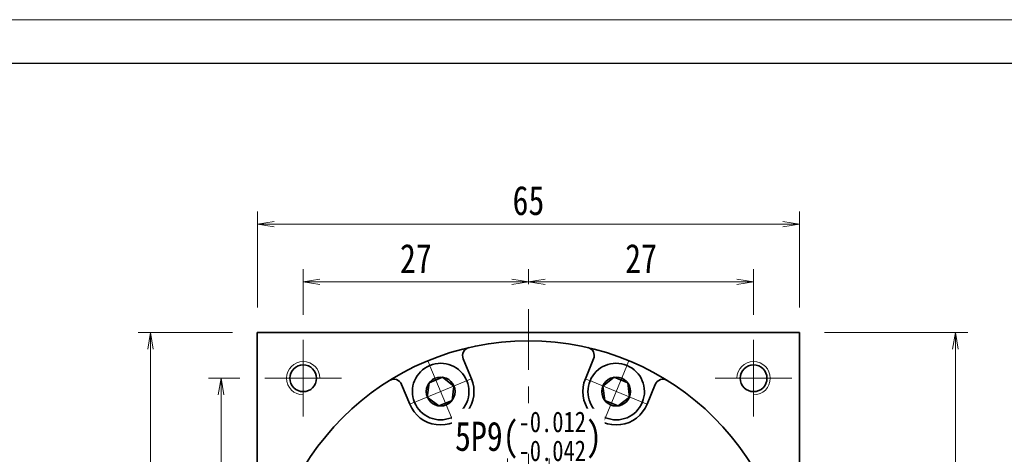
# Model space of a CAD drawing. Header units: millimetres. Extents: x -2 to 440, y 7 to 318.
# Tile 6 of 6: x 204 to 322, y 266 to 318. Entities that reach past the tile are written whole.
import ezdxf

# ---------------------------------------------------------------- set-up
doc = ezdxf.new("R2010")
doc.units = ezdxf.units.MM
doc.set_wipeout_variables(frame=1)
doc.linetypes.add('点画线', pattern=[18, 12, -2, 2, -2])
for name, color, linetype, lineweight in [('中心线层', 1, '点画线', 18), ('图框_外框线', 7, 'Continuous', 18), ('尺寸线层', 3, 'Continuous', 18), ('粗实线层', 7, 'Continuous', 35)]:
    doc.layers.add(name, color=color, linetype=linetype, lineweight=lineweight)
doc.styles.add('宋体', font='SimSun.ttf', dxfattribs={"width": 0.8})
doc.dimstyles.new('A水平标注$0', dxfattribs={"dimtxt": 3.5, "dimasz": 2, "dimexe": 1.5, "dimexo": 3, "dimgap": 1.1, "dimtad": 1, "dimtoh": 1, "dimdec": 4, "dimdsep": 46, "dimtxsty": '宋体', "dimblk": 'OPEN', "dimcen": 3, "dimclrd": 3, "dimclre": 3, "dimclrt": 6, "dimadec": 0, "dimazin": 0, "dimtm": 1e-09, "dimtfac": 1, "dimtdec": 4, "dimtix": 1, "dimtmove": 0, "dimatfit": 3, "dimldrblk": 'OPEN', "dimfxl": 0, "dimlwd": 13, "dimlwe": 13, "dimarcsym": 0})

# ---------------------------------------------------------------- blocks, each defined once
blk = doc.blocks.new('_Open')
at = {"color": 0, "linetype": 'ByBlock', "lineweight": -2}
for p, q in [((-1, 0.167), (0, 0)), ((-1, -0.167), (0, 0)), ((0, 0), (-1, 0))]:
    blk.add_line(p, q, dxfattribs=at)
blk = doc.blocks.new('*D16')
at = {"layer": 'Defpoints', "color": 0, "transparency": 16777216}
for p in [(264.63, 286.22), (264.63, 282.93), (237.63, 279.25)]:
    blk.add_point(p, dxfattribs=at)
at = {"layer": '尺寸线层', "color": 3, "lineweight": 13, "transparency": 16777216}
for p, q in [((237.63, 282.25), (237.63, 287.72)), ((264.63, 285.93), (264.63, 287.72)), ((239.63, 286.22), (262.63, 286.22))]:
    blk.add_line(p, q, dxfattribs=at)
at = {"layer": '尺寸线层', "color": 3, "lineweight": 13, "transparency": 16777216, "xscale": 2, "yscale": 2, "zscale": 2, "rotation": 180}
blk.add_blockref('_Open', (237.63, 286.22), dxfattribs=at)
at = {"layer": '尺寸线层', "color": 3, "lineweight": 13, "transparency": 16777216, "xscale": 2, "yscale": 2, "zscale": 2}
blk.add_blockref('_Open', (264.63, 286.22), dxfattribs=at)
at = {"layer": '尺寸线层', "color": 6, "transparency": 16777216, "insert": (251.13, 289.01), "char_height": 3.5, "attachment_point": 5, "style": '宋体', "bg_fill": 3, "box_fill_scale": 1.1, "bg_fill_color": 257, "bg_fill_transparency": 0}
blk.add_mtext('27', dxfattribs=at)
blk = doc.blocks.new('*D17')
at = {"layer": 'Defpoints', "color": 0, "transparency": 16777216}
for p in [(291.63, 286.22), (264.63, 282.93), (291.63, 279.25)]:
    blk.add_point(p, dxfattribs=at)
at = {"layer": '尺寸线层', "color": 3, "lineweight": 13, "transparency": 16777216}
for p, q in [((264.63, 285.93), (264.63, 287.72)), ((291.63, 282.25), (291.63, 287.72)), ((266.63, 286.22), (289.63, 286.22))]:
    blk.add_line(p, q, dxfattribs=at)
at = {"layer": '尺寸线层', "color": 3, "lineweight": 13, "transparency": 16777216, "xscale": 2, "yscale": 2, "zscale": 2, "rotation": 180}
blk.add_blockref('_Open', (264.63, 286.22), dxfattribs=at)
at = {"layer": '尺寸线层', "color": 3, "lineweight": 13, "transparency": 16777216, "xscale": 2, "yscale": 2, "zscale": 2}
blk.add_blockref('_Open', (291.63, 286.22), dxfattribs=at)
at = {"layer": '尺寸线层', "color": 6, "transparency": 16777216, "insert": (278.13, 289.01), "char_height": 3.5, "attachment_point": 5, "style": '宋体', "bg_fill": 3, "box_fill_scale": 1.1, "bg_fill_color": 257, "bg_fill_transparency": 0}
blk.add_mtext('27', dxfattribs=at)
blk = doc.blocks.new('*D18')
at = {"layer": 'Defpoints', "color": 0, "transparency": 16777216}
for p in [(233.03, 274.65), (227.78, 247.65), (229.13, 247.65)]:
    blk.add_point(p, dxfattribs=at)
at = {"layer": '尺寸线层', "color": 3, "lineweight": 13, "transparency": 16777216}
for p, q in [((230.03, 274.65), (226.28, 274.65)), ((227.78, 272.65), (227.78, 249.65)), ((226.13, 247.65), (226.28, 247.65))]:
    blk.add_line(p, q, dxfattribs=at)
at = {"layer": '尺寸线层', "color": 3, "lineweight": 13, "transparency": 16777216, "xscale": 2, "yscale": 2, "zscale": 2}
for p, rotation in [((227.78, 274.65), 90), ((227.78, 247.65), 270)]:
    blk.add_blockref('_Open', p, dxfattribs=dict(at, rotation=rotation))
at = {"layer": '尺寸线层', "color": 6, "transparency": 16777216, "insert": (224.99, 261.15), "char_height": 3.5, "attachment_point": 5, "rotation": 90, "style": '宋体', "bg_fill": 3, "box_fill_scale": 1.1, "bg_fill_color": 257, "bg_fill_transparency": 0}
blk.add_mtext('27', dxfattribs=at)
blk = doc.blocks.new('*D20')
at = {"layer": 'Defpoints', "color": 0, "transparency": 16777216}
for p in [(219.32, 280.15), (232.13, 280.15), (232.13, 215.15)]:
    blk.add_point(p, dxfattribs=at)
at = {"layer": '尺寸线层', "color": 3, "lineweight": 13, "transparency": 16777216}
for p, q in [((229.13, 280.15), (217.82, 280.15)), ((219.32, 217.15), (219.32, 278.15)), ((229.13, 215.15), (217.82, 215.15))]:
    blk.add_line(p, q, dxfattribs=at)
at = {"layer": '尺寸线层', "color": 3, "lineweight": 13, "transparency": 16777216, "xscale": 2, "yscale": 2, "zscale": 2}
for p, rotation in [((219.32, 280.15), 90), ((219.32, 215.15), 270)]:
    blk.add_blockref('_Open', p, dxfattribs=dict(at, rotation=rotation))
at = {"layer": '尺寸线层', "color": 6, "transparency": 16777216, "insert": (216.51, 247.65), "char_height": 3.5, "attachment_point": 5, "rotation": 90, "style": '宋体', "bg_fill": 3, "box_fill_scale": 1.1, "bg_fill_color": 257, "bg_fill_transparency": 0}
blk.add_mtext('65', dxfattribs=at)
blk = doc.blocks.new('*D21')
at = {"layer": 'Defpoints', "color": 0, "transparency": 16777216}
for p in [(297.13, 293.13), (232.13, 280.15), (297.13, 280.15)]:
    blk.add_point(p, dxfattribs=at)
at = {"layer": '尺寸线层', "color": 3, "lineweight": 13, "transparency": 16777216}
for p, q in [((232.13, 283.15), (232.13, 294.63)), ((297.13, 283.15), (297.13, 294.63)), ((234.13, 293.13), (295.13, 293.13))]:
    blk.add_line(p, q, dxfattribs=at)
at = {"layer": '尺寸线层', "color": 3, "lineweight": 13, "transparency": 16777216, "xscale": 2, "yscale": 2, "zscale": 2, "rotation": 180}
blk.add_blockref('_Open', (232.13, 293.13), dxfattribs=at)
at = {"layer": '尺寸线层', "color": 3, "lineweight": 13, "transparency": 16777216, "xscale": 2, "yscale": 2, "zscale": 2}
blk.add_blockref('_Open', (297.13, 293.13), dxfattribs=at)
at = {"layer": '尺寸线层', "color": 6, "transparency": 16777216, "insert": (264.63, 295.95), "char_height": 3.5, "attachment_point": 5, "style": '宋体', "bg_fill": 3, "box_fill_scale": 1.1, "bg_fill_color": 257, "bg_fill_transparency": 0}
blk.add_mtext('65', dxfattribs=at)
blk = doc.blocks.new('*D23')
at = {"layer": 'Defpoints', "color": 0, "transparency": 16777216}
for p in [(297.13, 280.15), (294.43, 118.65), (315.82, 118.65)]:
    blk.add_point(p, dxfattribs=at)
at = {"layer": '尺寸线层', "color": 3, "lineweight": 13, "transparency": 16777216}
for p, q in [((300.13, 280.15), (317.32, 280.15)), ((315.82, 278.15), (315.82, 120.65)), ((297.43, 118.65), (317.32, 118.65))]:
    blk.add_line(p, q, dxfattribs=at)
at = {"layer": '尺寸线层', "color": 3, "lineweight": 13, "transparency": 16777216, "xscale": 2, "yscale": 2, "zscale": 2}
for p, rotation in [((315.82, 280.15), 90), ((315.82, 118.65), 270)]:
    blk.add_blockref('_Open', p, dxfattribs=dict(at, rotation=rotation))
at = {"layer": '尺寸线层', "color": 6, "transparency": 16777216, "insert": (313.01, 199.4), "char_height": 3.5, "attachment_point": 5, "rotation": 90, "style": '宋体', "bg_fill": 3, "box_fill_scale": 1.1, "bg_fill_color": 257, "bg_fill_transparency": 0}
blk.add_mtext('161.5', dxfattribs=at)
blk = doc.blocks.new('*X5')
at = {"layer": '中心线层', "linetype": '点画线', "lineweight": 18}
for p, q in [((0, -3.89), (0, 3.89)), ((-3.89, 0), (3.89, 0))]:
    blk.add_line(p, q, dxfattribs=at)
at = {"layer": '粗实线层'}
for p, q in [((-1.73, 0), (-0.87, 1.5)), ((-0.87, 1.5), (0.87, 1.5)), ((1.73, 0), (0.87, 1.5)), ((1.73, 0), (0.87, 1.5)), ((-1.73, 0), (-0.87, -1.5)), ((1.73, 0), (0.87, -1.5)), ((-0.87, -1.5), (0.87, -1.5))]:
    blk.add_line(p, q, dxfattribs=at)
blk.add_circle((0, 0), 1.73, dxfattribs=at)
for start, end in [(0, 180), (180, 360)]:
    blk.add_arc((0, 0), 3.39, start, end, dxfattribs=at)
blk = doc.blocks.new('*D27')
at = {"layer": 'Defpoints', "color": 0, "transparency": 16777216}
for p in [(262.13, 263.55), (262.13, 256.45), (267.13, 256.45)]:
    blk.add_point(p, dxfattribs=at)
at = {"layer": '尺寸线层', "color": 3, "lineweight": 13, "transparency": 16777216}
for p, q in [((262.13, 259.45), (262.13, 265.05)), ((267.13, 259.45), (267.13, 265.05)), ((260.13, 263.55), (258.13, 263.55)), ((267.13, 263.55), (262.13, 263.55)), ((269.13, 263.55), (271.13, 263.55))]:
    blk.add_line(p, q, dxfattribs=at)
at = {"layer": '尺寸线层', "color": 3, "lineweight": 13, "transparency": 16777216, "xscale": 2, "yscale": 2, "zscale": 2}
blk.add_blockref('_Open', (262.13, 263.55), dxfattribs=at)
at = {"layer": '尺寸线层', "color": 3, "lineweight": 13, "transparency": 16777216, "xscale": 2, "yscale": 2, "zscale": 2, "rotation": 180}
blk.add_blockref('_Open', (267.13, 263.55), dxfattribs=at)
at = {"layer": '尺寸线层', "color": 6, "transparency": 16777216, "insert": (264.63, 267.7), "char_height": 3.5, "attachment_point": 5, "style": '宋体', "bg_fill": 3, "box_fill_scale": 1.1, "bg_fill_color": 257, "bg_fill_transparency": 0}
blk.add_mtext('{\\A1;\\A1;5P9({\\H0.707107x;\\S-0.012^ -0.042;})}', dxfattribs=at)

msp = doc.modelspace()

# ---------------------------------------------------------------- linework, layer by layer
at = {"layer": '中心线层'}
for p, q in [((264.62504, 203.65287), (264.62504, 282.92512)), ((237.62504, 270.05287), (237.62504, 279.25287)), ((291.62504, 279.25287), (291.62504, 270.05287)), ((233.02504, 274.65287), (242.22504, 274.65287)), ((287.02504, 274.65287), (296.22504, 274.65287))]:
    msp.add_line(p, q, dxfattribs=at)
at = {"layer": '粗实线层'}
for p, q in [((232.12504, 280.15287), (297.12504, 280.15287)), ((232.12504, 215.15287), (232.12504, 280.15287)), ((297.12504, 215.15287), (297.12504, 280.15287)), ((257.79677, 274.59029), (256.80662, 276.98071)), ((271.45332, 274.59029), (272.44346, 276.98071)), ((250.40573, 271.52882), (249.41558, 273.91924)), ((278.84435, 271.52882), (279.8345, 273.91924))]:
    msp.add_line(p, q, dxfattribs=at)
for centre in [(237.62504, 274.65287), (291.62504, 274.65287)]:
    msp.add_circle(centre, 1.6, dxfattribs=at)
for centre, radius, start, end in [((257.7305, 277.36339), 1, 103.0645374, 202.5000542), ((271.51959, 277.36339), 1, 337.4999458, 76.9354625), ((248.49171, 273.53656), 1, 22.4999458, 121.9354625), ((254.10125, 273.05955), 4, 202.5, 22.5), ((275.14884, 273.05955), 4, 157.5, 337.5), ((280.75838, 273.53656), 1, 58.0645374, 157.5000542)]:
    msp.add_arc(centre, radius, start, end, dxfattribs=at)
at = {"layer": '粗实线层', "lineweight": 18}
for centre, start, end in [((237.62504, 274.65287), 0, 270), ((291.62504, 274.65287), 270, 180)]:
    msp.add_arc(centre, 2, start, end, dxfattribs=at)

# ---------------------------------------------------------------- next in the draw order: dimensions: what is measured, and where the dimension line sits
at = {"layer": '尺寸线层'}
dim = msp.add_linear_dim(base=(264.62504, 286.21709), p1=(237.62504, 279.25287), p2=(264.62504, 282.92512), dimstyle='A水平标注$0', override={"dimblk": 'Open', "dimtfill": 1, "dimtfillclr": 256}, dxfattribs=at)
dim.commit()
dim.dimension.update_dxf_attribs({"geometry": '*D16', "text_midpoint": (251.12504, 289.00843)})
dim = msp.add_linear_dim(base=(227.78193, 247.65287), p1=(233.02504, 274.65287), p2=(229.12504, 247.65287), angle=270, dimstyle='A水平标注$0', override={"dimblk": 'Open', "dimtfill": 1, "dimtfillclr": 256}, dxfattribs=at)
dim.commit()
dim.dimension.update_dxf_attribs({"geometry": '*D18', "text_midpoint": (224.99059, 261.15287)})

# ---------------------------------------------------------------- next in the draw order: dimensions: what is measured, and where the dimension line sits
dim = msp.add_linear_dim(base=(291.62504, 286.21709), p1=(264.62504, 282.92512), p2=(291.62504, 279.25287), dimstyle='A水平标注$0', override={"dimblk": 'Open', "dimtfill": 1, "dimtfillclr": 256}, dxfattribs=at)
dim.commit()
dim.dimension.update_dxf_attribs({"geometry": '*D17', "text_midpoint": (278.12504, 289.00843)})
dim = msp.add_linear_dim(base=(219.31758, 280.15287), p1=(232.12504, 215.15287), p2=(232.12504, 280.15287), angle=90, dimstyle='A水平标注$0', override={"dimblk": 'Open', "dimtfill": 1, "dimtfillclr": 256}, dxfattribs=at)
dim.commit()
dim.dimension.update_dxf_attribs({"geometry": '*D20', "text_midpoint": (216.50668, 247.65287)})

# ---------------------------------------------------------------- next in the draw order: linework, layer by layer
at = {"layer": '粗实线层'}
msp.add_circle((264.62504, 247.65287), 31.5, dxfattribs=at)

# ---------------------------------------------------------------- next in the draw order: dimensions: what is measured, and where the dimension line sits
at = {"layer": '尺寸线层'}
dim = msp.add_linear_dim(base=(297.12504, 293.13497), p1=(232.12504, 280.15287), p2=(297.12504, 280.15287), dimstyle='A水平标注$0', override={"dimblk": 'Open', "dimtfill": 1, "dimtfillclr": 256}, dxfattribs=at)
dim.commit()
dim.dimension.update_dxf_attribs({"geometry": '*D21', "text_midpoint": (264.62504, 295.94586)})

# ---------------------------------------------------------------- next in the draw order: dimensions: what is measured, and where the dimension line sits
dim = msp.add_linear_dim(base=(315.82283, 118.65287), p1=(297.12504, 280.15287), p2=(294.42504, 118.65287), angle=270, dimstyle='A水平标注$0', dxfattribs=at)
dim.commit()
dim.dimension.update_dxf_attribs({"geometry": '*D23', "text_midpoint": (313.01193, 199.40287)})

# ---------------------------------------------------------------- next in the draw order: wipeouts: each hides what was drawn before it
for points in [[(257.2332, 274.35685), (257.22508, 274.37627), (257.21685, 274.39565), (257.20849, 274.41497), (257.20001, 274.43424), (257.19142, 274.45345), (257.1827, 274.47262), (257.17387, 274.49172), (257.16491, 274.51078), (257.15584, 274.52977), (257.14665, 274.54871), (257.13735, 274.5676), (257.12792, 274.58642), (257.11838, 274.60519), (257.10873, 274.62389), (257.09895, 274.64254), (257.08907, 274.66113), (257.07906, 274.67965), (257.06895, 274.69811), (257.05871, 274.71651), (257.04837, 274.73484), (257.03791, 274.75311), (257.02733, 274.77131), (257.01665, 274.78945), (257.00585, 274.80752), (256.99494, 274.82552), (256.98392, 274.84346), (256.97278, 274.86133), (256.96154, 274.87912), (256.95018, 274.89685), (256.93872, 274.91451), (256.93872, 274.91451), (256.85012, 275.04343), (256.75567, 275.16814), (256.65557, 275.28835), (256.55003, 275.40382), (256.43927, 275.51429), (256.32354, 275.61954), (256.20307, 275.71934), (256.07812, 275.81347), (255.94897, 275.90174), (255.81588, 275.98395), (255.67915, 276.05994), (255.53905, 276.12954), (255.39589, 276.1926), (255.24997, 276.24899), (255.10161, 276.29859), (254.95111, 276.34129), (254.79881, 276.37701), (254.64502, 276.40566), (254.49007, 276.42718), (254.3343, 276.44153), (254.17803, 276.44868), (254.02159, 276.44862), (253.86533, 276.44133), (253.70956, 276.42685), (253.55464, 276.40519), (253.40087, 276.37641), (253.2486, 276.34057), (253.09814, 276.29774), (252.94982, 276.24802), (252.80395, 276.1915), (252.80395, 276.1915), (252.66084, 276.12832), (252.5208, 276.0586), (252.38413, 275.9825), (252.25111, 275.90017), (252.12203, 275.81179), (251.99717, 275.71755), (251.87679, 275.61765), (251.76114, 275.51231), (251.65048, 275.40174), (251.54503, 275.28618), (251.44503, 275.16588), (251.35069, 275.0411), (251.2622, 274.9121), (251.17976, 274.77915), (251.10354, 274.64254), (251.0337, 274.50256), (250.9704, 274.35951), (250.91376, 274.21369), (250.86391, 274.06541), (250.82095, 273.91498), (250.78498, 273.76274), (250.75607, 273.609), (250.73428, 273.45409), (250.71967, 273.29834), (250.71225, 273.14208), (250.71205, 272.98565), (250.71907, 272.82937), (250.73329, 272.67359), (250.75468, 272.51862), (250.7832, 272.36481), (250.7832, 272.36481), (250.78758, 272.34422), (250.79209, 272.32365), (250.79672, 272.30312), (250.80148, 272.28261), (250.80637, 272.26213), (250.81138, 272.24169), (250.81653, 272.22128), (250.8218, 272.20089), (250.82719, 272.18055), (250.83271, 272.16023), (250.83836, 272.13995), (250.84413, 272.11971), (250.85003, 272.0995), (250.85606, 272.07933), (250.86221, 272.05919), (250.86848, 272.0391), (250.87488, 272.01904), (250.8814, 271.99903), (250.88805, 271.97906), (250.89482, 271.95912), (250.90172, 271.93923), (250.90874, 271.91939), (250.91588, 271.89958), (250.92314, 271.87982), (250.93053, 271.86011), (250.93804, 271.84044), (250.94567, 271.82082), (250.95343, 271.80125), (250.9613, 271.78173), (250.9693, 271.76226), (250.9693, 271.76226), (251.04148, 271.60012), (251.12206, 271.44198), (251.2108, 271.28828), (251.30746, 271.13944), (251.41178, 270.99585), (251.52347, 270.85792), (251.64223, 270.72603), (251.76773, 270.60053), (251.89962, 270.48178), (252.03755, 270.37008), (252.18113, 270.26576), (252.32998, 270.1691), (252.48368, 270.08036), (252.64181, 269.99979), (252.80395, 269.9276), (252.96964, 269.864), (253.13844, 269.80915), (253.30987, 269.76322), (253.48347, 269.72632), (253.65876, 269.69855), (253.83527, 269.68), (254.01251, 269.67071), (254.18999, 269.67071), (254.36722, 269.68), (254.54373, 269.69855), (254.71903, 269.72632), (254.89263, 269.76322), (255.06406, 269.80915), (255.23285, 269.864), (255.39854, 269.9276), (255.39854, 269.9276), (255.56068, 269.99979), (255.71882, 270.08036), (255.87252, 270.1691), (256.02136, 270.26576), (256.16495, 270.37008), (256.30288, 270.48178), (256.43477, 270.60053), (256.56027, 270.72603), (256.67902, 270.85792), (256.79072, 270.99585), (256.89504, 271.13944), (256.9917, 271.28828), (257.08044, 271.44198), (257.16101, 271.60012), (257.2332, 271.76226), (257.2968, 271.92795), (257.35165, 272.09674), (257.39758, 272.26817), (257.43448, 272.44177), (257.46225, 272.61707), (257.4808, 272.79358), (257.49009, 272.97081), (257.49009, 273.14829), (257.4808, 273.32553), (257.46225, 273.50204), (257.43448, 273.67733), (257.39758, 273.85093), (257.35165, 274.02236), (257.2968, 274.19116)], [(278.28079, 271.76226), (278.28878, 271.78173), (278.29666, 271.80125), (278.30441, 271.82082), (278.31204, 271.84044), (278.31955, 271.86011), (278.32694, 271.87982), (278.3342, 271.89958), (278.34135, 271.91939), (278.34836, 271.93923), (278.35526, 271.95912), (278.36203, 271.97906), (278.36868, 271.99903), (278.3752, 272.01904), (278.3816, 272.0391), (278.38788, 272.05919), (278.39403, 272.07933), (278.40005, 272.0995), (278.40595, 272.11971), (278.41172, 272.13995), (278.41737, 272.16023), (278.42289, 272.18055), (278.42829, 272.20089), (278.43356, 272.22128), (278.4387, 272.24169), (278.44371, 272.26213), (278.4486, 272.28261), (278.45336, 272.30312), (278.458, 272.32365), (278.4625, 272.34422), (278.46688, 272.36481), (278.46688, 272.36481), (278.4954, 272.51862), (278.51679, 272.67359), (278.53101, 272.82937), (278.53803, 272.98565), (278.53783, 273.14208), (278.53042, 273.29834), (278.5158, 273.45409), (278.49401, 273.609), (278.4651, 273.76274), (278.42913, 273.91498), (278.38617, 274.06541), (278.33632, 274.21369), (278.27969, 274.35951), (278.21638, 274.50256), (278.14654, 274.64254), (278.07032, 274.77915), (277.98788, 274.9121), (277.89939, 275.0411), (277.80505, 275.16588), (277.70505, 275.28618), (277.5996, 275.40174), (277.48894, 275.51231), (277.3733, 275.61765), (277.25291, 275.71755), (277.12805, 275.81179), (276.99897, 275.90017), (276.86595, 275.9825), (276.72928, 276.0586), (276.58924, 276.12832), (276.44613, 276.1915), (276.44613, 276.1915), (276.30026, 276.24802), (276.15194, 276.29774), (276.00148, 276.34057), (275.84921, 276.37641), (275.69545, 276.40519), (275.54052, 276.42685), (275.38476, 276.44133), (275.22849, 276.44862), (275.07206, 276.44868), (274.91579, 276.44153), (274.76001, 276.42718), (274.60506, 276.40566), (274.45128, 276.37701), (274.29897, 276.34129), (274.14848, 276.29859), (274.00011, 276.24899), (273.8542, 276.1926), (273.71104, 276.12954), (273.57094, 276.05994), (273.4342, 275.98395), (273.30111, 275.90174), (273.17196, 275.81347), (273.04702, 275.71934), (272.92655, 275.61954), (272.81081, 275.51429), (272.70006, 275.40382), (272.59451, 275.28835), (272.49441, 275.16814), (272.39996, 275.04343), (272.31136, 274.91451), (272.31136, 274.91451), (272.2999, 274.89685), (272.28855, 274.87912), (272.2773, 274.86133), (272.26617, 274.84346), (272.25515, 274.82552), (272.24423, 274.80752), (272.23344, 274.78945), (272.22275, 274.77131), (272.21218, 274.75311), (272.20172, 274.73484), (272.19137, 274.71651), (272.18114, 274.69811), (272.17102, 274.67965), (272.16102, 274.66113), (272.15113, 274.64254), (272.14136, 274.62389), (272.1317, 274.60519), (272.12216, 274.58642), (272.11274, 274.5676), (272.10343, 274.54871), (272.09424, 274.52977), (272.08517, 274.51078), (272.07622, 274.49172), (272.06738, 274.47262), (272.05867, 274.45345), (272.05007, 274.43424), (272.04159, 274.41497), (272.03324, 274.39565), (272.025, 274.37627), (272.01688, 274.35685), (272.01688, 274.35685), (271.95328, 274.19116), (271.89844, 274.02236), (271.8525, 273.85093), (271.8156, 273.67733), (271.78784, 273.50204), (271.76929, 273.32553), (271.76, 273.14829), (271.76, 272.97081), (271.76929, 272.79358), (271.78784, 272.61707), (271.8156, 272.44177), (271.8525, 272.26817), (271.89844, 272.09674), (271.95328, 271.92795), (272.01688, 271.76226), (272.08907, 271.60012), (272.16965, 271.44198), (272.25839, 271.28828), (272.35505, 271.13944), (272.45937, 270.99585), (272.57106, 270.85792), (272.68982, 270.72603), (272.81531, 270.60053), (272.94721, 270.48178), (273.08513, 270.37008), (273.22872, 270.26576), (273.37757, 270.1691), (273.53127, 270.08036), (273.6894, 269.99979), (273.85154, 269.9276), (273.85154, 269.9276), (274.01723, 269.864), (274.18602, 269.80915), (274.35746, 269.76322), (274.53106, 269.72632), (274.70635, 269.69855), (274.88286, 269.68), (275.0601, 269.67071), (275.23758, 269.67071), (275.41481, 269.68), (275.59132, 269.69855), (275.76661, 269.72632), (275.94022, 269.76322), (276.11165, 269.80915), (276.28044, 269.864), (276.44613, 269.9276), (276.60827, 269.99979), (276.7664, 270.08036), (276.92011, 270.1691), (277.06895, 270.26576), (277.21254, 270.37008), (277.35046, 270.48178), (277.48236, 270.60053), (277.60786, 270.72603), (277.72661, 270.85792), (277.8383, 270.99585), (277.94262, 271.13944), (278.03929, 271.28828), (278.12803, 271.44198), (278.2086, 271.60012)]]:
    msp.add_wipeout(points).dxf.layer = '粗实线层'

# ---------------------------------------------------------------- next in the draw order: block references
at = {"layer": '粗实线层'}
for p, rotation in [((254.10125, 273.05955), 22.5), ((275.14884, 273.05955), 337.5000000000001)]:
    msp.add_blockref('*X5', p, dxfattribs=dict(at, rotation=rotation))

# ---------------------------------------------------------------- next in the draw order: dimensions: what is measured, and where the dimension line sits
at = {"layer": '尺寸线层'}
dim = msp.add_linear_dim(base=(262.12504, 263.55426), p1=(267.12504, 256.45287), p2=(262.12504, 256.45287), text='{\\A1;\\A1;5P9({\\H0.707107x;\\S-0.012^ -0.042;})}', dimstyle='A水平标注$0', override={"dimblk": 'Open', "dimtp": -0.012, "dimtm": 0.042, "dimtdec": 3, "dimtfill": 1, "dimtfillclr": 256, "dimtzin": 8}, dxfattribs=at)
dim.commit()
dim.dimension.update_dxf_attribs({"geometry": '*D27', "text_midpoint": (264.62504, 267.70139)})

# ---------------------------------------------------------------- next in the draw order: linework, layer by layer
at = {"layer": '图框_外框线', "color": 3}
msp.add_lwpolyline([(0, 6.69673), (439.72777, 6.69673), (439.72777, 317.64708), (0, 317.64708)], close=True, dxfattribs=at)
at = {"layer": '图框_外框线', "color": 3, "lineweight": 25}
msp.add_lwpolyline([(26.17427, 11.93159), (434.49291, 11.93159), (434.49291, 312.41223), (26.17427, 312.41223)], close=True, dxfattribs=at)

doc.saveas('drawing.dxf')
